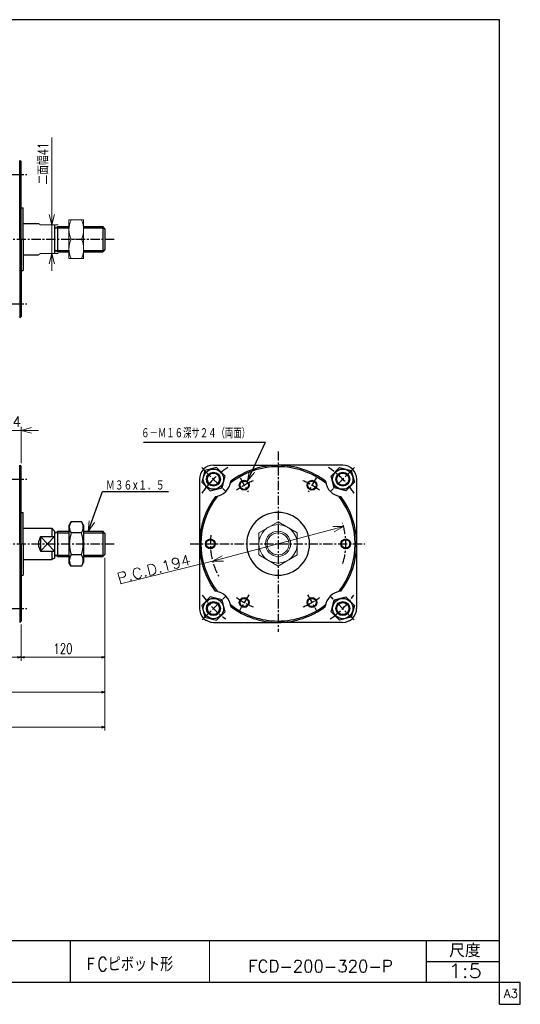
# Model space of a CAD drawing. Header units: millimetres. Extents: x -985 to 985, y -705 to 705.
# Tile 3 of 3: x 268 to 985, y -705 to 705. Entities that reach past the tile are written whole.
import ezdxf
from ezdxf.enums import TextEntityAlignment as Align

# ---------------------------------------------------------------- set-up
doc = ezdxf.new("R2010")
doc.units = ezdxf.units.MM
doc.header["$LTSCALE"] = 0.416667
doc.linetypes.add('CENTER', pattern=[50.8, 31.75, -6.35, 6.35, -6.35])
doc.layers.add('ZUWAKU', color=7, linetype='Continuous')
doc.styles.add('dcStyle0', font='txt.shx', dxfattribs={"width": 0.703125, "bigfont": 'bigfont'})
doc.dimstyles.new('DaDimRotatedStyle', dxfattribs={"dimtxt": 15, "dimasz": 5.000003, "dimexe": 5, "dimexo": 1.666667, "dimgap": 5, "dimtad": 3, "dimdsep": 46, "dimtxsty": 'dcStyle0', "dimblk1": 'OPEN30', "dimblk2": 'OPEN30', "dimsah": 1, "dimcen": 0.09, "dimclrd": 4, "dimclre": 4, "dimclrt": 4, "dimadec": 0, "dimazin": 2, "dimtfac": 1, "dimtdec": 4, "dimtmove": 0, "dimatfit": 0, "dimfxl": 1, "dimarcsym": 0})

# ---------------------------------------------------------------- blocks, each defined once
blk = doc.blocks.new('DC_GROUP_Φ200_1')
at = {"color": 4, "linetype": 'Continuous', "lineweight": 18}
for p, q in [((594.4, 44.8), (597.1, 60.1)), ((594.4, 44.8), (600.8, 58.4)), ((604.4, 56.7), (594.4, 44.8))]:
    blk.add_line(p, q, dxfattribs=at)
blk = doc.blocks.new('DC_GROUP_Φ200_2')
at = {"color": 4, "linetype": 'Continuous', "lineweight": 18}
for p, q in [((366.1, -28), (367.4, -12.5)), ((366.1, -28), (371.1, -13.9)), ((374.9, -15.2), (366.1, -28))]:
    blk.add_line(p, q, dxfattribs=at)
blk = doc.blocks.new('DC_GROUP_Φ200_3')
at = {"color": 4, "linetype": 'Continuous', "lineweight": 18}
for p, q in [((544.3, -70.4), (557.7, -62.7)), ((544.3, -70.4), (558.8, -66.6)), ((559.8, -70.5), (544.3, -70.4))]:
    blk.add_line(p, q, dxfattribs=at)
blk = doc.blocks.new('DC_GROUP_Φ200_4')
at = {"color": 4, "linetype": 'Continuous', "lineweight": 18}
for p, q in [((716.3, -20.8), (731.8, -20.9)), ((731.8, -20.9), (717.3, -24.7)), ((731.8, -20.9), (718.3, -28.6))]:
    blk.add_line(p, q, dxfattribs=at)
blk = doc.blocks.new('_OPEN30')
at = {"color": 0, "linetype": 'ByBlock', "lineweight": -2}
for p, q in [((-1, 0.267949), (0, 0)), ((0, 0), (-1, -0.267949)), ((0, 0), (-1, 0))]:
    blk.add_line(p, q, dxfattribs=at)
blk = doc.blocks.new('*D9')
at = {"color": 4, "linetype": 'Continuous', "lineweight": 13}
for p, q in [((-342.1, -161.1), (-342.1, -213.1)), ((269.9, -161.1), (269.9, -213.1)), ((-342.1, -208.1), (269.9, -208.1))]:
    blk.add_line(p, q, dxfattribs=at)
at = {"color": 4, "xscale": 5.000004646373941, "yscale": 4.999982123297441}
for p, rotation in [((-342.1, -208.1), 180), ((269.9, -208.1), 360)]:
    blk.add_blockref('_OPEN30', p, dxfattribs=dict(at, rotation=rotation))
at = {"color": 4, "insert": (-36.1, -203.1), "char_height": 15, "width": 32.812, "attachment_point": 8, "style": 'dcStyle0'}
blk.add_mtext('\\T1.00;A', dxfattribs=at)
blk = doc.blocks.new('*D10')
at = {"color": 4, "linetype": 'Continuous', "lineweight": 13}
for p, q in [((389.9, -65.6), (389.9, -213.1)), ((269.9, -161.1), (269.9, -213.1)), ((269.9, -208.1), (389.9, -208.1))]:
    blk.add_line(p, q, dxfattribs=at)
at = {"color": 4, "xscale": 5.000004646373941, "yscale": 4.999982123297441}
for p, rotation in [((269.9, -208.1), 180), ((389.9, -208.1), 360)]:
    blk.add_blockref('_OPEN30', p, dxfattribs=dict(at, rotation=rotation))
at = {"color": 4, "insert": (329.9, -203.1), "char_height": 15, "width": 60.938, "attachment_point": 8, "style": 'dcStyle0'}
blk.add_mtext('\\T1.00;120', dxfattribs=at)
blk = doc.blocks.new('*D11')
at = {"color": 4, "linetype": 'Continuous', "lineweight": 13}
for p, q in [((389.9, -65.6), (389.9, -263.1)), ((-342.1, -161.1), (-342.1, -263.1)), ((-342.1, -258.1), (389.9, -258.1))]:
    blk.add_line(p, q, dxfattribs=at)
at = {"color": 4, "xscale": 5.000004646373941, "yscale": 4.999982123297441}
for p, rotation in [((-342.1, -258.1), 180), ((389.9, -258.1), 360)]:
    blk.add_blockref('_OPEN30', p, dxfattribs=dict(at, rotation=rotation))
at = {"color": 4, "insert": (23.9, -253.1), "char_height": 15, "width": 32.812, "attachment_point": 8, "style": 'dcStyle0'}
blk.add_mtext('\\T1.00;B', dxfattribs=at)
blk = doc.blocks.new('*D15')
at = {"color": 4, "linetype": 'Continuous', "lineweight": 13}
for p, q in [((389.9, -70.6), (389.9, -313.1)), ((-427.1, -86.1), (-427.1, -313.1)), ((-427.1, -308.1), (389.9, -308.1))]:
    blk.add_line(p, q, dxfattribs=at)
at = {"color": 4, "xscale": 5.000004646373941, "yscale": 4.999982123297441}
for p, rotation in [((-427.1, -308.1), 180), ((389.9, -308.1), 360)]:
    blk.add_blockref('_OPEN30', p, dxfattribs=dict(at, rotation=rotation))
at = {"color": 4, "insert": (-18.6, -303.1), "char_height": 15, "width": 32.812, "attachment_point": 8, "style": 'dcStyle0'}
blk.add_mtext('\\T1.00;C', dxfattribs=at)
blk = doc.blocks.new('DC_GROUP_Φ200_14')
at = {"color": 4, "linetype": 'Continuous', "lineweight": 13}
for p, q in [((359.5, 418.2), (338.5, 418.2)), ((338.5, 418.2), (338.5, 363.2)), ((359.5, 363.2), (359.5, 418.2)), ((341.5, 390.7), (356.4, 390.7)), ((338.5, 363.2), (359.5, 363.2))]:
    blk.add_line(p, q, dxfattribs=at)
for centre, start, end in [((371.1, 404.4), 155.068, 204.932), ((326.9, 404.4), 335.068, 24.932), ((371.1, 376.9), 155.068, 204.932), ((326.9, 376.9), 335.068, 24.932)]:
    blk.add_arc(centre, 32.6, start, end, dxfattribs=at)
blk = doc.blocks.new('DC_GROUP_Φ200_16')
at = {"color": 4, "linetype": 'Continuous', "lineweight": 18}
for p, q in [((313.9, 411.2), (309.9, 426.2)), ((317.9, 426.2), (313.9, 411.2)), ((313.9, 411.2), (313.9, 426.2))]:
    blk.add_line(p, q, dxfattribs=at)
blk = doc.blocks.new('DC_GROUP_Φ200_17')
at = {"color": 4, "linetype": 'Continuous', "lineweight": 18}
for p, q in [((309.9, 355.2), (313.9, 370.2)), ((313.9, 370.2), (317.9, 355.2)), ((313.9, 370.2), (313.9, 355.2))]:
    blk.add_line(p, q, dxfattribs=at)
blk = doc.blocks.new('DC_GROUP_Φ200_15')
at = {"color": 4, "linetype": 'Continuous', "lineweight": 13}
for p, q in [((313.9, 536.5), (313.9, 411.2)), ((313.9, 370.2), (313.9, 411.2)), ((322.9, 411.2), (318.9, 411.2)), ((313.9, 345.2), (313.9, 370.2)), ((322.9, 370.2), (318.9, 370.2))]:
    blk.add_line(p, q, dxfattribs=at)
at = {"linetype": 'Continuous'}
for name in ['DC_GROUP_Φ200_16', 'DC_GROUP_Φ200_17']:
    blk.add_blockref(name, (0, 0), dxfattribs=at)
at = {"color": 4, "style": 'dcStyle0', "width": 0.714286}
blk.add_text('二面幅41', height=15, rotation=90, dxfattribs=at).set_placement((308.9, 469), (308.9, 529), align=Align.FIT)
blk = doc.blocks.new('DC_GROUP_Φ200_22')
at = {"color": 4, "linetype": 'Continuous', "lineweight": 25}
for p, q in [((341.5, -13.9), (338.5, -19.1)), ((356.4, -13.9), (341.5, -13.9)), ((356.4, -13.9), (359.5, -19.1)), ((338.5, -19.1), (338.5, -72.1)), ((359.5, -19.1), (359.5, -72.1)), ((356.4, -29.8), (341.5, -29.8)), ((356.4, -61.5), (341.5, -61.5)), ((341.5, -77.4), (338.5, -72.1)), ((356.4, -77.4), (341.5, -77.4)), ((356.4, -77.4), (359.5, -72.1))]:
    blk.add_line(p, q, dxfattribs=at)
for centre, radius, start, end in [((353.1, -21.8), 14.1, 145.6111, 214.3889), ((344.8, -21.8), 14.1, 325.6111, 34.3889), ((391.6, -45.6), 52.5, 162.4111, 197.5889), ((306.4, -45.6), 52.5, 342.4111, 17.5889), ((353.1, -69.5), 14.1, 145.6111, 214.3889), ((344.8, -69.5), 14.1, 325.6111, 34.3889)]:
    blk.add_arc(centre, radius, start, end, dxfattribs=at)
blk = doc.blocks.new('DC_GROUP_Φ200_25')
at = {"color": 4, "linetype": 'Continuous', "lineweight": 25}
for p, q in [((533.2, 59.2), (528.7, 42.5)), ((549.9, 63.7), (533.2, 59.2)), ((562.1, 51.5), (549.9, 63.7)), ((528.7, 42.5), (540.9, 30.3)), ((557.7, 34.7), (562.1, 51.5)), ((540.9, 30.3), (557.7, 34.7))]:
    blk.add_line(p, q, dxfattribs=at)
for radius in [14.5, 10, 8.65]:
    blk.add_circle((545.4, 47), radius, dxfattribs=at)
blk = doc.blocks.new('DC_GROUP_Φ200_26')
at = {"color": 4, "linetype": 'Continuous', "lineweight": 25}
for p, q in [((540.9, -121.5), (528.7, -133.8)), ((557.7, -126), (540.9, -121.5)), ((562.1, -142.8), (557.7, -126)), ((528.7, -133.8), (533.2, -150.5)), ((533.2, -150.5), (549.9, -155)), ((549.9, -155), (562.1, -142.8))]:
    blk.add_line(p, q, dxfattribs=at)
for radius in [14.5, 10, 8.65]:
    blk.add_circle((545.4, -138.3), radius, dxfattribs=at)
blk = doc.blocks.new('DC_GROUP_Φ200_27')
at = {"color": 4, "linetype": 'Continuous', "lineweight": 25}
for radius in [7, 5.95]:
    blk.add_circle((589.5, 38.4), radius, dxfattribs=at)
blk = doc.blocks.new('DC_GROUP_Φ200_28')
at = {"color": 4, "linetype": 'Continuous', "lineweight": 25}
for radius in [7, 5.95]:
    blk.add_circle((541, -45.6), radius, dxfattribs=at)
blk = doc.blocks.new('DC_GROUP_Φ200_29')
at = {"color": 4, "linetype": 'Continuous', "lineweight": 25}
for radius in [7, 5.95]:
    blk.add_circle((589.5, -129.6), radius, dxfattribs=at)
blk = doc.blocks.new('DC_GROUP_Φ200_30')
at = {"color": 4, "linetype": 'Continuous', "lineweight": 25}
for p, q in [((713.9, 51.5), (726.2, 63.7)), ((726.2, 63.7), (742.9, 59.2)), ((742.9, 59.2), (747.4, 42.5)), ((718.4, 34.7), (713.9, 51.5)), ((747.4, 42.5), (735.1, 30.3)), ((735.1, 30.3), (718.4, 34.7))]:
    blk.add_line(p, q, dxfattribs=at)
for radius in [14.5, 10, 8.65]:
    blk.add_circle((730.7, 47), radius, dxfattribs=at)
blk = doc.blocks.new('DC_GROUP_Φ200_31')
at = {"color": 4, "linetype": 'Continuous', "lineweight": 25}
for p, q in [((713.9, -142.8), (718.4, -126)), ((718.4, -126), (735.1, -121.5)), ((735.1, -121.5), (747.4, -133.8)), ((747.4, -133.8), (742.9, -150.5)), ((726.2, -155), (713.9, -142.8)), ((742.9, -150.5), (726.2, -155))]:
    blk.add_line(p, q, dxfattribs=at)
for radius in [14.5, 10, 8.65]:
    blk.add_circle((730.7, -138.3), radius, dxfattribs=at)
blk = doc.blocks.new('DC_GROUP_Φ200_32')
at = {"color": 4, "linetype": 'Continuous', "lineweight": 25}
for radius in [7, 5.95]:
    blk.add_circle((686.5, 38.4), radius, dxfattribs=at)
blk = doc.blocks.new('DC_GROUP_Φ200_33')
at = {"color": 4, "linetype": 'Continuous', "lineweight": 25}
for radius in [7, 5.95]:
    blk.add_circle((735, -45.6), radius, dxfattribs=at)
blk = doc.blocks.new('DC_GROUP_Φ200_34')
at = {"color": 4, "linetype": 'Continuous', "lineweight": 25}
for radius in [7, 5.95]:
    blk.add_circle((686.5, -129.6), radius, dxfattribs=at)
blk = doc.blocks.new('DC_GROUP_Φ200_35')
at = {"color": 4, "linetype": 'Continuous', "lineweight": 13}
for p, q in [((638, -13.9), (610.5, -29.8)), ((665.5, -29.8), (638, -13.9)), ((610.5, -29.8), (610.5, -61.5)), ((665.5, -61.5), (665.5, -29.8)), ((610.5, -61.5), (638, -77.4)), ((638, -77.4), (665.5, -61.5))]:
    blk.add_line(p, q, dxfattribs=at)
for radius in [27.5, 18, 15.8]:
    blk.add_circle((638, -45.6), radius, dxfattribs=at)
blk = doc.blocks.new('DC_GROUP_Φ200_39')
at = {"color": 4, "linetype": 'Continuous', "lineweight": 18}
for p, q in [((269.9, 116.9), (284.9, 120.9)), ((284.9, 112.8), (269.9, 116.9)), ((269.9, 116.9), (284.9, 116.9))]:
    blk.add_line(p, q, dxfattribs=at)
blk = doc.blocks.new('DC_GROUP_Φ200_40')
at = {"color": 4, "linetype": 'Continuous', "lineweight": 18}
for p, q in [((230.9, 120.9), (245.9, 116.9)), ((245.9, 116.9), (230.9, 112.8)), ((245.9, 116.9), (230.9, 116.9))]:
    blk.add_line(p, q, dxfattribs=at)
blk = doc.blocks.new('DC_GROUP_Φ200_38')
at = {"color": 4, "linetype": 'Continuous', "lineweight": 13}
for p, q in [((220.9, 116.9), (245.9, 116.9)), ((245.9, 78.4), (245.9, 121.9)), ((245.9, 116.9), (269.9, 116.9)), ((269.9, 69.9), (269.9, 121.9)), ((294.9, 116.9), (269.9, 116.9))]:
    blk.add_line(p, q, dxfattribs=at)
at = {"linetype": 'Continuous'}
for name in ['DC_GROUP_Φ200_40', 'DC_GROUP_Φ200_39']:
    blk.add_blockref(name, (0, 0), dxfattribs=at)
at = {"color": 4, "style": 'dcStyle0', "width": 0.8}
blk.add_text('24', height=15, dxfattribs=at).set_placement((245.9, 121.9), (269.9, 121.9), align=Align.FIT)

msp = doc.modelspace()

# ---------------------------------------------------------------- linework, layer by layer
at = {"color": 4, "linetype": 'Continuous', "lineweight": 25}
for p, q in [((267.901, 503.2), (269.901, 501.2)), ((267.901, 503.2), (269.901, 501.2)), ((267.901, 390.7), (267.901, 503.2)), ((269.901, 435.7), (269.901, 501.2)), ((269.901, 390.7), (269.901, 501.2)), ((269.901, 435.7), (272.901, 435.7)), ((272.901, 390.7), (272.901, 435.7)), ((272.901, 413.2), (294.861, 413.2)), ((317.901, 411.2), (317.901, 370.065)), ((321.901, 408.7), (338.481, 408.7)), ((321.901, 408.7), (321.901, 372.7)), ((321.901, 406.7), (338.481, 406.7)), ((359.481, 408.7), (386.901, 408.7)), ((359.481, 406.7), (388.901, 406.7)), ((389.901, 405.7), (386.901, 408.7)), ((386.901, 408.7), (386.901, 372.7)), ((389.901, 405.7), (389.901, 375.7)), ((267.901, 390.7), (267.901, 278.2)), ((269.901, 390.7), (269.901, 280.2)), ((272.901, 390.7), (272.901, 345.7)), ((272.901, 368.2), (294.861, 368.2)), ((321.901, 374.7), (338.481, 374.7)), ((321.901, 372.7), (338.481, 372.7)), ((359.481, 374.7), (388.901, 374.7)), ((359.481, 372.7), (386.901, 372.7)), ((389.901, 375.7), (386.901, 372.7)), ((269.901, 345.7), (272.901, 345.7)), ((267.901, 278.2), (269.901, 280.2)), ((445.099, 99.988), (620.139, 99.988)), ((594.43, 44.762), (620.139, 99.988)), ((267.901, 66.861), (269.901, 64.861)), ((267.901, 66.861), (269.901, 64.861)), ((267.901, -45.639), (267.901, 66.861)), ((269.901, -0.639), (269.901, 64.861)), ((269.901, -45.639), (269.901, 64.861)), ((545.404, 66.861), (638.035, 66.861)), ((730.666, 66.861), (638.035, 66.861)), ((525.535, 46.992), (525.535, -138.139)), ((750.535, 46.992), (750.535, -138.139)), ((366.072, -27.981), (386.68, 29.451)), ((386.68, 29.451), (481.188, 29.451)), ((269.901, -0.639), (272.901, -0.639)), ((272.901, -45.639), (272.901, -0.639)), ((272.901, -23.139), (313.901, -23.139)), ((313.901, -23.139), (313.901, -35.039)), ((313.901, -23.139), (317.911, -27.509)), ((317.901, -27.528), (317.901, -66.274)), ((321.901, -27.639), (338.481, -27.639)), ((321.901, -27.639), (321.901, -63.639)), ((359.481, -27.639), (386.901, -27.639)), ((389.901, -30.639), (386.901, -27.639)), ((386.901, -27.639), (386.901, -63.639)), ((297.901, -35.039), (297.901, -56.239)), ((297.901, -35.039), (317.901, -35.039)), ((297.901, -35.039), (317.901, -56.239)), ((317.901, -35.039), (297.901, -56.239)), ((321.901, -29.639), (338.481, -29.639)), ((359.481, -29.639), (388.901, -29.639)), ((389.901, -30.639), (389.901, -60.639)), ((267.901, -45.639), (267.901, -158.139)), ((269.901, -45.639), (269.901, -156.139)), ((272.901, -45.639), (272.901, -90.639)), ((297.901, -56.239), (317.901, -56.239)), ((313.901, -56.239), (313.901, -68.139)), ((272.901, -68.139), (313.901, -68.139)), ((317.901, -66.274), (313.901, -68.139)), ((321.901, -61.639), (338.481, -61.639)), ((321.901, -63.639), (338.481, -63.639)), ((359.481, -61.639), (388.901, -61.639)), ((359.481, -63.639), (386.901, -63.639)), ((389.901, -60.639), (386.901, -63.639)), ((269.901, -90.639), (272.901, -90.639)), ((267.901, -158.139), (269.901, -156.139)), ((545.535, -158.139), (638.035, -158.139)), ((730.535, -158.139), (638.035, -158.139))]:
    msp.add_line(p, q, dxfattribs=at)
at = {"color": 4, "linetype": 'CENTER', "lineweight": 25}
for p, q in [((-358.744, 483.2), (278.092, 483.2)), ((-477.218, 390.7), (403.092, 390.7)), ((-358.744, 298.2), (278.092, 298.2)), ((638.035, 86.846), (638.035, -171.527)), ((528.754, 63.641), (563.007, 29.388)), ((747.315, 63.641), (713.062, 29.388)), ((-358.744, 46.861), (278.092, 46.861)), ((583.48, 48.851), (595.084, 28.753)), ((692.589, 48.851), (680.985, 28.753)), ((-477.218, -45.639), (403.092, -45.639)), ((512.312, -45.639), (762.435, -45.639)), ((529.142, -154.532), (562.174, -121.5)), ((595.951, -118.53), (582.785, -141.335)), ((680.118, -118.53), (693.285, -141.335)), ((746.927, -154.532), (713.895, -121.5)), ((-358.744, -138.139), (278.092, -138.139))]:
    msp.add_line(p, q, dxfattribs=at)
at = {"color": 4, "linetype": 'Continuous', "lineweight": 13}
for p, q in [((294.861, 413.2), (297.901, 411.2)), ((297.901, 411.2), (317.901, 411.2)), ((338.481, 408.7), (338.481, 372.7)), ((294.861, 368.2), (297.901, 370.2)), ((297.901, 370.2), (317.901, 370.2)), ((544.254, -70.422), (731.815, -20.856)), ((544.254, -70.422), (412.126, -103.083))]:
    msp.add_line(p, q, dxfattribs=at)
at = {"color": 4, "linetype": 'Continuous', "lineweight": 25}
for centre, radius, start, end in [((319.901, 408.7), 2, 176.195233, 0), ((319.901, 372.7), 2, 0, 180), ((545.404, 46.992), 20, 90, 180), ((638.035, -45.639), 110.5, 90, 128.181732), ((638.035, -45.639), 112.5, 90, 127.057453), ((638.035, -45.639), 112.5, 52.942547, 90), ((638.035, -45.639), 110.5, 51.818268, 90), ((730.666, 46.992), 20, 0, 90), ((545.404, 46.992), 25, 276.551551, 353.448449), ((730.666, 46.992), 25, 186.551551, 263.448449), ((638.035, -45.639), 112.5, 142.942547, 216.956384), ((638.035, -45.639), 110.5, 141.818268, 218.051913), ((638.035, -45.639), 110.5, 321.948087, 38.181732), ((638.035, -45.639), 112.5, 323.043616, 37.057453), ((638.035, -45.639), 45, 90, 270), ((638.035, -45.639), 45, 270, 90), ((319.901, -27.639), 2, 176.195233, 0), ((314.861, -45.639), 20, 147.994545, 212.005455), ((319.901, -63.639), 2, 0, 180), ((545.535, -138.139), 25, 5.974146, 84.025854), ((730.535, -138.139), 25, 95.974146, 174.025854), ((545.535, -138.139), 20, 180, 270), ((638.035, -45.639), 110.5, 231.948087, 270), ((638.035, -45.639), 112.5, 233.043616, 270), ((638.035, -45.639), 110.5, 270, 308.051913), ((638.035, -45.639), 112.5, 270, 306.956384), ((730.535, -138.139), 20, 270, 0)]:
    msp.add_arc(centre, radius, start, end, dxfattribs=at)
at = {"color": 4, "linetype": 'CENTER', "lineweight": 25}
for radius, start, end in [(131, 123.455708, 146.372638), (131, 33.627362, 56.544292), (97, 111.490368, 127.76944), (97, 52.23056, 68.509632), (97, 343.124993, 17.578776), (97, 172.54003, 208.804428), (131, 214.072543, 235.205011), (97, 232.166975, 248.363148), (97, 291.636852, 307.833025), (131, 304.794989, 325.927457)]:
    msp.add_arc((638.035, -45.639), radius, start, end, dxfattribs=at)
at = {"layer": 'ZUWAKU', "color": 5, "linetype": 'Continuous', "lineweight": 25}
for p, q in [((955, 705), (-985, 705)), ((955, -705), (955, 705)), ((985, -673.75), (-985, -673.75)), ((985, -705), (985, -673.75)), ((955, -705), (985, -705))]:
    msp.add_line(p, q, dxfattribs=at)
at = {"layer": 'ZUWAKU', "color": 4, "linetype": 'Continuous', "lineweight": 25}
for p, q in [((0, -613.75), (955, -613.75)), ((340, -613.75), (340, -673.75)), ((850.675, -673.75), (850.675, -613.75)), ((850.675, -643.75), (955, -643.75))]:
    msp.add_line(p, q, dxfattribs=at)
at = {"layer": 'ZUWAKU', "color": 4, "linetype": 'Continuous', "lineweight": 13}
msp.add_line((540, -613.75), (540, -673.75), dxfattribs=at)

# ---------------------------------------------------------------- block references
at = {"linetype": 'Continuous'}
for name in ['DC_GROUP_Φ200_15', 'DC_GROUP_Φ200_14', 'DC_GROUP_Φ200_38', 'DC_GROUP_Φ200_25', 'DC_GROUP_Φ200_1', 'DC_GROUP_Φ200_30', 'DC_GROUP_Φ200_27', 'DC_GROUP_Φ200_32', 'DC_GROUP_Φ200_22', 'DC_GROUP_Φ200_2', 'DC_GROUP_Φ200_35', 'DC_GROUP_Φ200_4', 'DC_GROUP_Φ200_28', 'DC_GROUP_Φ200_33', 'DC_GROUP_Φ200_3', 'DC_GROUP_Φ200_26', 'DC_GROUP_Φ200_29', 'DC_GROUP_Φ200_34', 'DC_GROUP_Φ200_31']:
    msp.add_blockref(name, (0, 0), dxfattribs=at)

# ---------------------------------------------------------------- texts
at = {"color": 4, "style": 'dcStyle0'}
for s, height, width, p, p2 in [('６－Ｍ１６深サ２４（両面）', 15, 0.666667, (441.875, 105.484), (597.875, 105.484)), ('Ｍ３６×１．５', 15, 0.666667, (391.48, 30.651), (475.48, 30.651)), ('FCD-200-320-P', 17.5, 0.91, (595.252, -659.112), (802.277, -659.112)), ('1:5', 20, 0.8, (881.887, -667.129), (929.887, -667.129))]:
    msp.add_text(s, height=height, dxfattribs=dict(at, width=width)).set_placement(p, p2, align=Align.FIT)
at = {"color": 4, "style": 'dcStyle0', "width": 0.8}
msp.add_text('P.C.D.194', height=15, rotation=14.803033, dxfattribs=at).set_placement((409.823, -102.601), (514.238, -75.007), align=Align.FIT)
at = {"layer": 'ZUWAKU', "color": 4, "style": 'dcStyle0'}
for s, height, width, p, p2 in [('尺度', 19, 0.991667, (883.075, -637.65), (928.295, -637.65)), ('ＦCピボット形', 20, 0.776829, (360.301, -657.687), (487.701, -657.687))]:
    msp.add_text(s, height=height, dxfattribs=dict(at, width=width)).set_placement(p, p2, align=Align.FIT)
at = {"layer": 'ZUWAKU', "color": 7, "style": 'dcStyle0', "width": 0.8}
msp.add_text('A3', height=12.5, dxfattribs=at).set_placement((961.537, -695.625), (981.537, -695.625), align=Align.FIT)

# ---------------------------------------------------------------- dimensions: what is measured, and where the dimension line sits
at = {"linetype": 'Continuous', "lineweight": 13}
for base, p1, p2, text, picture, middle in [((389.901, -308.139), (-427.099, -84.463), (389.901, -68.973), 'C', '*D15', (-18.599, -308.139)), ((389.901, -258.139), (-342.099, -159.473), (389.901, -63.973), 'B', '*D11', (23.901, -258.139)), ((269.901, -208.139), (-342.099, -159.473), (269.901, -159.473), 'A', '*D9', (-36.099, -208.139))]:
    dim = msp.add_linear_dim(base=base, p1=p1, p2=p2, text=text, dimstyle='DaDimRotatedStyle', override={"dimtxt": 15, "dimasz": 5.000003, "dimexe": 5, "dimexo": 1.666667, "dimgap": 5, "dimtad": 3, "dimtih": 0, "dimtoh": 0, "dimdec": 2, "dimzin": 8, "dimtxsty": 'dcStyle0', "dimblk1": 'OPEN30', "dimblk2": 'OPEN30', "dimsah": 1, "dimclrd": 4, "dimclre": 4, "dimclrt": 4, "dimazin": 2, "dimtofl": 1, "dimatfit": 0, "dimtolj": 0, "dimtzin": 8}, dxfattribs=at)
    dim.commit()
    dim.dimension.update_dxf_attribs({"geometry": picture, "text_midpoint": middle})
dim = msp.add_linear_dim(base=(389.901, -208.139), p1=(269.901, -159.473), p2=(389.901, -63.973), dimstyle='DaDimRotatedStyle', override={"dimtxt": 15, "dimasz": 5.000003, "dimexe": 5, "dimexo": 1.666667, "dimgap": 5, "dimtad": 3, "dimtih": 0, "dimtoh": 0, "dimdec": 2, "dimzin": 8, "dimtxsty": 'dcStyle0', "dimblk1": 'OPEN30', "dimblk2": 'OPEN30', "dimsah": 1, "dimclrd": 4, "dimclre": 4, "dimclrt": 4, "dimazin": 2, "dimtofl": 1, "dimatfit": 0, "dimtolj": 0, "dimtzin": 8}, dxfattribs=at)
dim.commit()
dim.dimension.update_dxf_attribs({"geometry": '*D10', "text_midpoint": (329.901, -208.139)})

doc.saveas('drawing.dxf')
